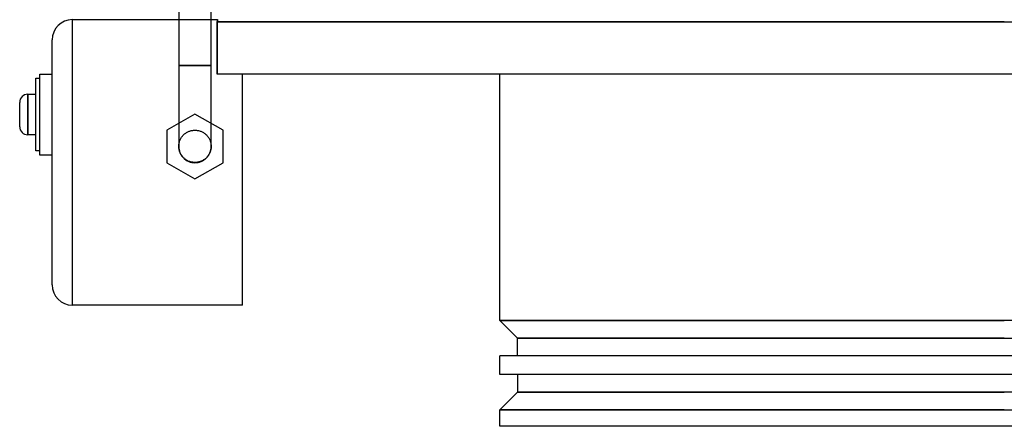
# Model space of a CAD drawing. Header units: millimetres. Extents: x -243 to 235, y -266 to 0.
# Tile 1 of 3: x -243 to 0, y -266 to -166. Entities that reach past the tile are written whole.
import ezdxf

# ---------------------------------------------------------------- set-up
doc = ezdxf.new("R2010")
doc.units = ezdxf.units.MM
doc.layers.add('HIDDEN', color=7, linetype='Continuous')
doc.layers.add('THICK', color=7, linetype='Continuous')

msp = doc.modelspace()

# ---------------------------------------------------------------- linework, layer by layer
at = {"layer": 'HIDDEN'}
for p, q in [((-195.75, -176.9), (-195.75, -162.39)), ((-230, -236.07), (-230, -165.57)), ((-230, -165.57), (-230, -165.57)), ((-203.75, -165.57), (-203.75, -176.9)), ((-194.23, -166.02), (-194.22, -165.93)), ((-194.23, -166.1), (-194.23, -166.02)), ((-194.23, -166.1), (0, -166.1)), ((-194.23, -179), (-194.23, -166.1)), ((-194.22, -165.84), (-194.21, -165.75)), ((-194.22, -165.93), (-194.22, -165.84)), ((-194.21, -165.66), (-194.2, -165.57)), ((-194.21, -165.75), (-194.21, -165.66)), ((0, -166.1), (197.4, -166.1)), ((-235, -170.57), (-235, -170.57)), ((-203.75, -176.9), (-199.75, -176.9)), ((-199.75, -176.9), (-203.75, -176.9)), ((-203.75, -176.9), (-203.75, -196.87)), ((-199.75, -176.9), (-195.75, -176.9)), ((-195.75, -176.9), (-199.75, -176.9)), ((-195.75, -196.87), (-195.75, -176.9)), ((-238, -179), (-238, -179)), ((-235, -179), (-235, -179)), ((-188, -179), (-188, -179)), ((-239, -180), (-239, -180)), ((-238, -180), (-238, -180)), ((-241, -184), (-241, -194)), ((-199.75, -188.9), (-206.68, -192.9)), ((-192.82, -192.9), (-199.75, -188.9)), ((-199.75, -188.9), (-199.75, -188.9)), ((-206.68, -192.9), (-206.68, -200.9)), ((-206.68, -192.9), (-206.68, -192.9)), ((-202.94, -194.46), (-202.82, -194.31)), ((-202.82, -194.31), (-202.7, -194.17)), ((-202.7, -194.17), (-202.58, -194.04)), ((-202.58, -194.04), (-202.45, -193.92)), ((-202.45, -193.92), (-202.31, -193.8)), ((-202.31, -193.8), (-202.17, -193.68)), ((-202.17, -193.68), (-202.01, -193.57)), ((-202.01, -193.57), (-201.85, -193.47)), ((-201.85, -193.47), (-201.69, -193.37)), ((-201.69, -193.37), (-201.53, -193.29)), ((-201.53, -193.29), (-201.36, -193.21)), ((-201.36, -193.21), (-201.2, -193.14)), ((-201.2, -193.14), (-201.03, -193.08)), ((-201.03, -193.08), (-200.85, -193.02)), ((-200.85, -193.02), (-200.67, -192.98)), ((-200.67, -192.98), (-200.48, -192.94)), ((-200.48, -192.94), (-200.3, -192.91)), ((-200.3, -192.91), (-200.11, -192.89)), ((-200.11, -192.89), (-199.93, -192.87)), ((-199.93, -192.87), (-199.75, -192.87)), ((-199.75, -192.87), (-199.57, -192.87)), ((-199.57, -192.87), (-199.39, -192.89)), ((-199.39, -192.89), (-199.2, -192.91)), ((-199.2, -192.91), (-199.02, -192.94)), ((-199.02, -192.94), (-198.83, -192.98)), ((-198.83, -192.98), (-198.65, -193.02)), ((-198.65, -193.02), (-198.47, -193.08)), ((-198.47, -193.08), (-198.3, -193.14)), ((-198.3, -193.14), (-198.14, -193.21)), ((-198.14, -193.21), (-197.97, -193.29)), ((-197.97, -193.29), (-197.81, -193.37)), ((-197.81, -193.37), (-197.65, -193.47)), ((-197.65, -193.47), (-197.49, -193.57)), ((-197.49, -193.57), (-197.33, -193.68)), ((-197.33, -193.68), (-197.19, -193.8)), ((-197.19, -193.8), (-197.05, -193.92)), ((-197.05, -193.92), (-196.92, -194.04)), ((-196.92, -194.04), (-196.8, -194.17)), ((-196.8, -194.17), (-196.68, -194.31)), ((-196.68, -194.31), (-196.56, -194.46)), ((-192.82, -200.9), (-192.82, -192.9)), ((-192.82, -192.9), (-192.82, -192.9)), ((-203.75, -196.7), (-203.73, -196.51)), ((-203.75, -196.87), (-203.75, -196.7)), ((-203.73, -196.51), (-203.71, -196.33)), ((-203.71, -196.33), (-203.68, -196.14)), ((-203.68, -196.14), (-203.64, -195.95)), ((-203.64, -195.95), (-203.6, -195.77)), ((-203.6, -195.77), (-203.54, -195.59)), ((-203.54, -195.59), (-203.48, -195.42)), ((-203.48, -195.42), (-203.41, -195.26)), ((-203.41, -195.26), (-203.33, -195.1)), ((-203.33, -195.1), (-203.25, -194.93)), ((-203.25, -194.93), (-203.15, -194.77)), ((-203.15, -194.77), (-203.05, -194.61)), ((-203.05, -194.61), (-202.94, -194.46)), ((-196.56, -194.46), (-196.45, -194.61)), ((-196.45, -194.61), (-196.35, -194.77)), ((-196.35, -194.77), (-196.25, -194.93)), ((-196.25, -194.93), (-196.17, -195.1)), ((-196.17, -195.1), (-196.09, -195.26)), ((-196.09, -195.26), (-196.02, -195.42)), ((-196.02, -195.42), (-195.96, -195.59)), ((-195.96, -195.59), (-195.9, -195.77)), ((-195.9, -195.77), (-195.86, -195.95)), ((-195.86, -195.95), (-195.82, -196.14)), ((-195.82, -196.14), (-195.79, -196.33)), ((-195.79, -196.33), (-195.77, -196.51)), ((-195.77, -196.51), (-195.75, -196.7)), ((-195.75, -196.7), (-195.75, -196.87)), ((-239, -198), (-239, -198)), ((-238, -198), (-238, -198)), ((-238, -199), (-238, -199)), ((-235, -199), (-235, -199)), ((-203.75, -196.88), (-203.75, -196.87)), ((-203.75, -196.89), (-203.75, -196.88)), ((-203.75, -196.88), (-203.75, -196.88)), ((-203.75, -196.88), (-203.75, -196.88)), ((-203.75, -196.88), (-203.75, -196.88)), ((-203.75, -197.04), (-203.75, -196.89)), ((-203.75, -196.89), (-203.75, -196.89)), ((-203.73, -197.22), (-203.75, -197.04)), ((-203.71, -197.4), (-203.73, -197.22)), ((-203.68, -197.58), (-203.71, -197.4)), ((-203.65, -197.76), (-203.68, -197.58)), ((-203.6, -197.93), (-203.65, -197.76)), ((-203.55, -198.1), (-203.6, -197.93)), ((-203.49, -198.28), (-203.55, -198.1)), ((-203.42, -198.45), (-203.49, -198.28)), ((-203.34, -198.63), (-203.42, -198.45)), ((-203.25, -198.79), (-203.34, -198.63)), ((-203.15, -198.95), (-203.25, -198.79)), ((-203.05, -199.11), (-203.15, -198.95)), ((-202.95, -199.25), (-203.05, -199.11)), ((-202.84, -199.39), (-202.95, -199.25)), ((-196.51, -199.19), (-196.58, -199.29)), ((-196.44, -199.09), (-196.51, -199.19)), ((-196.37, -198.99), (-196.44, -199.09)), ((-196.3, -198.88), (-196.37, -198.99)), ((-196.24, -198.77), (-196.3, -198.88)), ((-196.18, -198.66), (-196.24, -198.77)), ((-196.12, -198.54), (-196.18, -198.66)), ((-196.07, -198.43), (-196.12, -198.54)), ((-196.02, -198.31), (-196.07, -198.43)), ((-195.98, -198.19), (-196.02, -198.31)), ((-195.94, -198.07), (-195.98, -198.19)), ((-195.9, -197.95), (-195.94, -198.07)), ((-195.87, -197.83), (-195.9, -197.95)), ((-195.84, -197.72), (-195.87, -197.83)), ((-195.82, -197.6), (-195.84, -197.72)), ((-195.8, -197.47), (-195.82, -197.6)), ((-195.78, -197.35), (-195.8, -197.47)), ((-195.77, -197.22), (-195.78, -197.35)), ((-195.76, -197.1), (-195.77, -197.22)), ((-195.75, -196.98), (-195.76, -197.1)), ((-195.75, -196.87), (-195.75, -196.88)), ((-195.75, -196.88), (-195.75, -196.88)), ((-195.75, -196.88), (-195.75, -196.88)), ((-195.75, -196.88), (-195.75, -196.88)), ((-195.75, -196.88), (-195.75, -196.89)), ((-195.75, -196.89), (-195.75, -196.89)), ((-195.75, -196.89), (-195.75, -196.98)), ((-206.68, -200.9), (-199.75, -204.9)), ((-206.68, -200.9), (-206.68, -200.9)), ((-202.72, -199.53), (-202.84, -199.39)), ((-202.59, -199.66), (-202.72, -199.53)), ((-202.46, -199.79), (-202.59, -199.66)), ((-202.31, -199.92), (-202.46, -199.79)), ((-202.17, -200.03), (-202.31, -199.92)), ((-202.01, -200.14), (-202.17, -200.03)), ((-201.86, -200.25), (-202.01, -200.14)), ((-201.7, -200.34), (-201.86, -200.25)), ((-201.54, -200.42), (-201.7, -200.34)), ((-201.38, -200.5), (-201.54, -200.42)), ((-201.21, -200.57), (-201.38, -200.5)), ((-201.03, -200.63), (-201.21, -200.57)), ((-200.85, -200.69), (-201.03, -200.63)), ((-200.67, -200.73), (-200.85, -200.69)), ((-200.48, -200.77), (-200.67, -200.73)), ((-200.3, -200.8), (-200.48, -200.77)), ((-200.11, -200.82), (-200.3, -200.8)), ((-199.93, -200.84), (-200.11, -200.82)), ((-199.75, -200.84), (-199.93, -200.84)), ((-199.63, -200.84), (-199.75, -200.84)), ((-199.75, -204.9), (-192.82, -200.9)), ((-199.51, -200.83), (-199.63, -200.84)), ((-199.38, -200.82), (-199.51, -200.83)), ((-199.26, -200.81), (-199.38, -200.82)), ((-199.13, -200.79), (-199.26, -200.81)), ((-199, -200.77), (-199.13, -200.79)), ((-198.87, -200.74), (-199, -200.77)), ((-198.75, -200.71), (-198.87, -200.74)), ((-198.62, -200.68), (-198.75, -200.71)), ((-198.5, -200.64), (-198.62, -200.68)), ((-198.38, -200.6), (-198.5, -200.64)), ((-198.26, -200.56), (-198.38, -200.6)), ((-198.15, -200.51), (-198.26, -200.56)), ((-198.04, -200.46), (-198.15, -200.51)), ((-197.93, -200.4), (-198.04, -200.46)), ((-197.82, -200.35), (-197.93, -200.4)), ((-197.71, -200.29), (-197.82, -200.35)), ((-197.61, -200.22), (-197.71, -200.29)), ((-197.5, -200.15), (-197.61, -200.22)), ((-197.4, -200.08), (-197.5, -200.15)), ((-197.29, -200), (-197.4, -200.08)), ((-197.19, -199.92), (-197.29, -200)), ((-197.09, -199.84), (-197.19, -199.92)), ((-197, -199.75), (-197.09, -199.84)), ((-196.91, -199.66), (-197, -199.75)), ((-196.82, -199.57), (-196.91, -199.66)), ((-196.73, -199.48), (-196.82, -199.57)), ((-196.65, -199.38), (-196.73, -199.48)), ((-196.58, -199.29), (-196.65, -199.38)), ((-192.82, -200.9), (-192.82, -200.9)), ((-199.75, -204.9), (-199.75, -204.9)), ((-235, -231.07), (-235, -231.07)), ((-230, -236.07), (-230, -236.07)), ((-188, -236.07), (-188, -236.07)), ((0, -239.9), (-124.5, -239.9)), ((-120.15, -244.25), (0, -244.25)), ((0, -244.25), (120.15, -244.25)), ((0, -257.55), (-120.15, -257.55)), ((120.15, -257.55), (0, -257.55)), ((-124.5, -261.9), (0, -261.9)), ((0, -261.9), (124.5, -261.9))]:
    msp.add_line(p, q, dxfattribs=at)
for start, end in [(179.821, 270), (270, 0.179)]:
    msp.add_arc((-199.75, -196.9), 4, start, end, dxfattribs=at)
at = {"layer": 'THICK'}
for p, q in [((-203.75, -154.84), (-203.75, -165.57)), ((-230, -236.07), (-230, -165.57)), ((-230, -165.57), (-194.2, -165.57)), ((-194.22, -165.93), (-194.23, -166.02)), ((-194.23, -166.02), (-194.23, -166.1)), ((0, -166.1), (-194.23, -166.1)), ((-194.23, -166.1), (-194.23, -179)), ((-194.21, -165.75), (-194.22, -165.84)), ((-194.22, -165.84), (-194.22, -165.93)), ((-194.2, -165.57), (-194.21, -165.66)), ((-194.21, -165.66), (-194.21, -165.75)), ((-235, -231.07), (-235, -170.57)), ((-238, -179), (-235, -179)), ((-238, -199), (-238, -179)), ((197.4, -179), (-194.23, -179)), ((-188, -236.07), (-188, -179)), ((-124.5, -239.9), (-124.5, -179)), ((-239, -198), (-239, -180)), ((-239, -180), (-238, -180)), ((-241, -184), (-239, -184)), ((-241, -189), (-241, -184)), ((-243, -189), (-243, -186)), ((-243, -192), (-243, -189)), ((-241, -194), (-241, -189)), ((-239, -194), (-241, -194)), ((-238, -198), (-239, -198)), ((-235, -199), (-238, -199)), ((-188, -236.07), (-230, -236.07)), ((-124.5, -239.9), (0, -239.9)), ((-120.15, -244.25), (-124.5, -239.9)), ((124.5, -239.9), (0, -239.9)), ((0, -244.25), (-120.15, -244.25)), ((-120.15, -248.6), (-120.15, -244.25)), ((124.5, -248.6), (-124.5, -248.6)), ((-124.5, -253.2), (-124.5, -248.6)), ((124.5, -253.2), (-124.5, -253.2)), ((-120.15, -253.2), (-120.15, -257.55)), ((-120.15, -257.55), (-124.5, -261.9)), ((-120.15, -257.55), (0, -257.55)), ((0, -261.9), (-124.5, -261.9)), ((-124.5, -266), (-124.5, -261.9)), ((124.5, -266), (-124.5, -266))]:
    msp.add_line(p, q, dxfattribs=at)
for centre, start, end in [((-241, -186), 90, 180), ((-241, -192), 180, 270)]:
    msp.add_arc(centre, 2, start, end, dxfattribs=at)
for centre, major_axis, start_param, end_param in [((-230, -170.57), (0, 5), 0, 1.570796), ((-230, -231.07), (0, -5), -1.570796, 0)]:
    msp.add_ellipse(centre, major_axis=major_axis, ratio=1, start_param=start_param, end_param=end_param, dxfattribs=at)

doc.saveas('drawing.dxf')
